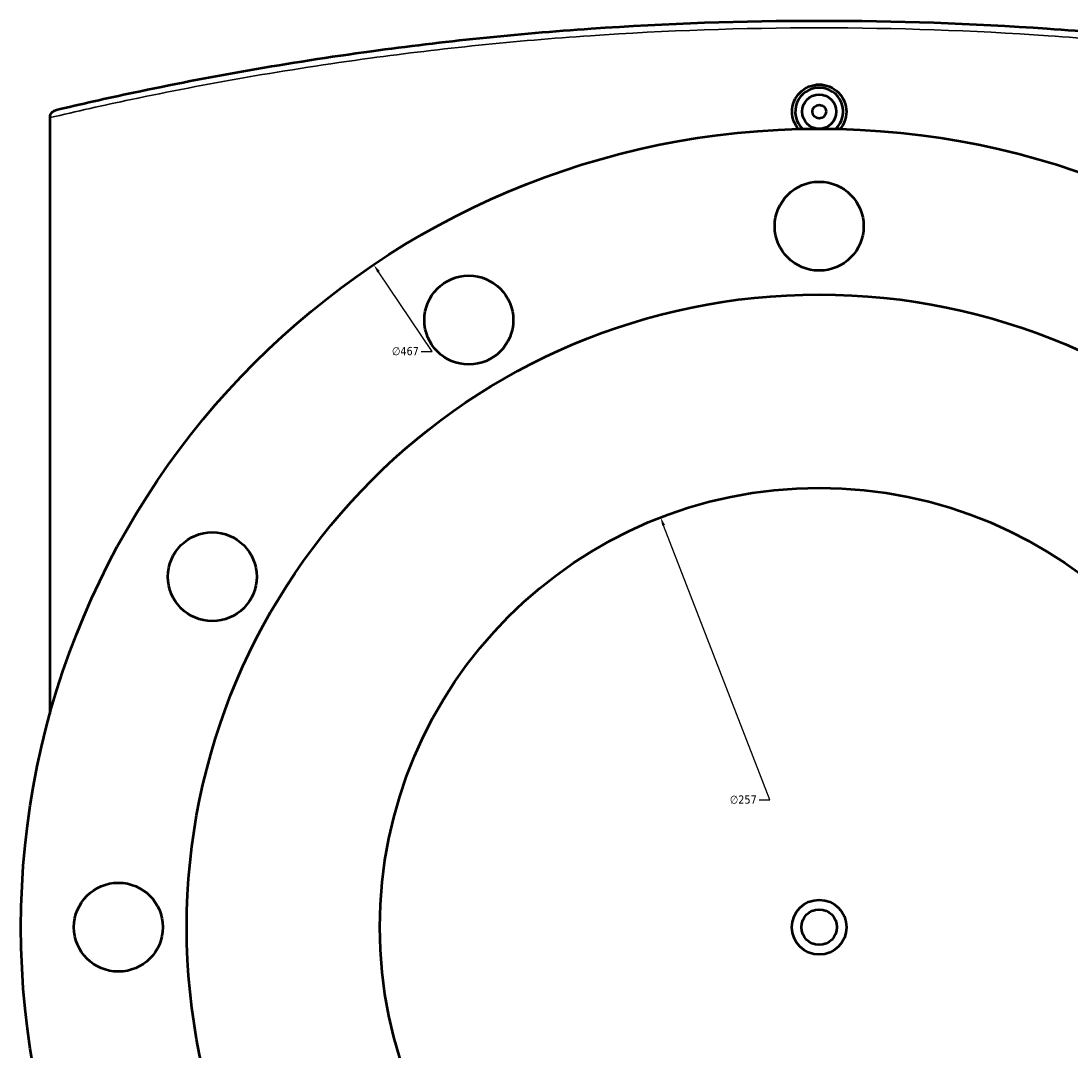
# Model space of a CAD drawing. Header units: millimetres. Extents: x -634 to 1181, y -305 to 948.
# Tile 10 of 13: x 210 to 517, y 623 to 924. Entities that reach past the tile are written whole.
import ezdxf

# ---------------------------------------------------------------- set-up
doc = ezdxf.new("R2010")
doc.units = ezdxf.units.MM
for name, color, linetype, lineweight in [('Dimension (ANSI)', 7, 'Continuous', 25), ('Visible (ANSI)', 7, 'Continuous', 50), ('Visible Narrow (ANSI)', 7, 'Continuous', 35)]:
    doc.layers.add(name, color=color, linetype=linetype, lineweight=lineweight)
doc.styles.add('Note Text (ANSI)', font='tahoma.ttf')
doc.dimstyles.new('Default - mm (ANSI)', dxfattribs={"dimtxt": 2.4, "dimasz": 2.5, "dimexe": 3.175, "dimexo": 1.6002, "dimgap": 0.8, "dimtad": 0, "dimtoh": 1, "dimdec": 0, "dimrnd": 1e-08, "dimzin": 4, "dimdsep": 46, "dimtxsty": 'Note Text (ANSI)', "dimcen": 0.09, "dimdle": 10, "dimclrd": 256, "dimclre": 256, "dimclrt": 5, "dimadec": 1, "dimazin": 1, "dimtfac": 1.27, "dimtofl": 0, "dimtmove": 0, "dimatfit": 3, "dimfxl": 1, "dimtolj": 1, "dimtzin": 4, "dimlwd": -1, "dimlwe": -1, "dimarcsym": 0})

# ---------------------------------------------------------------- blocks, each defined once
blk = doc.blocks.new('*D7')
at = {"layer": 'Defpoints', "color": 0, "transparency": 16777216}
for p in [(397.33, 778.54), (490.14, 538.88)]:
    blk.add_point(p, dxfattribs=at)
at = {"layer": 'Dimension (ANSI)', "transparency": 16777216}
for p, q in [((429.31, 695.94), (398.23, 776.21)), ((426.15, 695.94), (429.31, 695.94))]:
    blk.add_line(p, q, dxfattribs=at)
blk.add_solid([(398.62, 776.36), (397.84, 776.06), (397.33, 778.54)], dxfattribs=at)
at = {"layer": 'Dimension (ANSI)', "color": 5, "transparency": 16777216, "insert": (417.59, 697.24), "char_height": 2.4, "attachment_point": 1, "style": 'Note Text (ANSI)'}
blk.add_mtext('\\A1;∅257', dxfattribs=at)
blk = doc.blocks.new('*D8')
at = {"layer": 'Defpoints', "color": 0, "transparency": 16777216}
for p in [(313.41, 852.46), (574.05, 464.96)]:
    blk.add_point(p, dxfattribs=at)
at = {"layer": 'Dimension (ANSI)', "transparency": 16777216}
for p, q in [((330.48, 827.1), (314.81, 850.39)), ((327.31, 827.1), (330.48, 827.1))]:
    blk.add_line(p, q, dxfattribs=at)
blk.add_solid([(315.16, 850.62), (314.46, 850.16), (313.41, 852.46)], dxfattribs=at)
at = {"layer": 'Dimension (ANSI)', "color": 5, "transparency": 16777216, "insert": (318.75, 828.39), "char_height": 2.4, "attachment_point": 1, "style": 'Note Text (ANSI)'}
blk.add_mtext('\\A1;∅467', dxfattribs=at)

msp = doc.modelspace()

# ---------------------------------------------------------------- linework, layer by layer
at = {"layer": 'Visible (ANSI)'}
for p in [(218.73, 895.63), (218.73, 721.14)]:
    msp.add_line(p, (218.73, 895.45), dxfattribs=at)
for centre, radius in [((443.73, 897.21), 5), ((443.73, 897.21), 2), ((443.73, 658.71), 233.5), ((443.73, 863.71), 13), ((341.23, 836.25), 13), ((443.73, 658.71), 185), ((443.73, 658.71), 128.5), ((266.2, 761.21), 13), ((238.73, 658.71), 13), ((443.73, 658.71), 8), ((443.73, 658.71), 5.2)]:
    msp.add_circle(centre, radius, dxfattribs=at)
msp.add_arc((443.73, 897.21), 7, 313.8237, 226.1763, dxfattribs=at)
for points, knots in [([(667.19, 897.58), (657.4, 899.9), (647.23, 902.15), (617.11, 908.28), (596.33, 911.87), (553.94, 917.65), (532.4, 919.9), (488.48, 922.93), (466.11, 923.71), (443.73, 923.71), (421.36, 923.71), (398.98, 922.93), (355.07, 919.9), (333.53, 917.65), (288.3, 911.48), (264.92, 907.32), (235.29, 901.05), (227.67, 899.33), (220.27, 897.58)], [7.099117, 7.099117, 7.099117, 7.099117, 10.849335, 10.849335, 17.835652, 17.835652, 24.534451, 24.534451, 31.233256, 31.233256, 31.233256, 37.93206, 37.93206, 44.630859, 44.630859, 52.532671, 52.532671, 55.367397, 55.367397, 55.367397, 55.367397]), ([(437.64, 892.13), (437.14, 892.74), (436.71, 893.43), (436, 895.15), (435.8, 896.22), (435.8, 897.21), (435.8, 898.21), (436, 899.27), (436.81, 901.23), (437.42, 902.12), (438.83, 903.52), (439.72, 904.13), (441.68, 904.94), (442.74, 905.14), (444.73, 905.14), (445.79, 904.94), (447.74, 904.13), (448.64, 903.52), (450.05, 902.12), (450.66, 901.23), (451.47, 899.27), (451.67, 898.21), (451.67, 897.21)], [4.253158, 4.253158, 4.253158, 4.253158, 4.481427, 4.481427, 4.780223, 4.780223, 4.780223, 5.079092, 5.079092, 5.377961, 5.377961, 5.67662, 5.67662, 5.975278, 5.975278, 6.273937, 6.273937, 6.572595, 6.572595, 6.871465, 6.871465, 7.170334, 7.170334, 7.170334, 7.170334]), ([(218.73, 895.63), (218.73, 895.87), (218.78, 896.11), (218.94, 896.56), (219.08, 896.78), (219.38, 897.12), (219.53, 897.25), (219.88, 897.45), (220.07, 897.53), (220.27, 897.58), (220.27, 897.58), (220.27, 897.58)], [-0.2867526, -0.2867526, -0.2867526, -0.2867526, -0.2142409, -0.2142409, -0.1344503, -0.1344503, -0.0678074, -0.0678074, 0, 0, 0.0007088, 0.0007088, 0.0007088, 0.0007088]), ([(451.67, 897.21), (451.67, 896.22), (451.47, 895.15), (450.75, 893.43), (450.32, 892.74), (449.82, 892.13)], [2.3901113, 2.3901113, 2.3901113, 2.3901113, 2.6889071, 2.6889071, 2.9171759, 2.9171759, 2.9171759, 2.9171759])]:
    msp.add_open_spline(points, degree=3, knots=knots, dxfattribs=at)
at = {"layer": 'Visible Narrow (ANSI)'}
msp.add_open_spline([(218.73, 895.45), (226.41, 897.26), (234.32, 899.04), (264.32, 905.36), (287.78, 909.5), (333.16, 915.66), (354.77, 917.9), (398.83, 920.93), (421.28, 921.71), (443.73, 921.71), (466.18, 921.71), (488.63, 920.93), (532.7, 917.9), (554.31, 915.66), (596.84, 909.89), (617.69, 906.31), (647.91, 900.2), (658.12, 897.95), (667.94, 895.63)], degree=3, knots=[-55.467776, -55.467776, -55.467776, -55.467776, -52.532671, -52.532671, -44.630859, -44.630859, -37.93206, -37.93206, -31.233256, -31.233256, -31.233256, -24.534451, -24.534451, -17.835652, -17.835652, -10.849335, -10.849335, -7.099117, -7.099117, -7.099117, -7.099117], dxfattribs=at)

# ---------------------------------------------------------------- dimensions: what is measured, and where the dimension line sits
at = {"layer": 'Dimension (ANSI)'}
for p1, p2, picture, middle in [((574.05, 464.96), (313.41, 852.46), '*D8', (322.63, 827.1)), ((490.14, 538.88), (397.33, 778.54), '*D7', (421.47, 695.94))]:
    dim = msp.add_diameter_dim_2p(p1=p1, p2=p2, dimstyle='Default - mm (ANSI)', override={"dimgap": 0.8, "dimtih": 1, "dimdec": 0, "dimlfac": 1, "dimtol": 0, "dimlim": 0, "dimtp": 0, "dimtm": 0, "dimtdec": 2}, dxfattribs=at)
    dim.commit()
    dim.dimension.update_dxf_attribs({"geometry": picture, "text_midpoint": middle, "dimtype": 163})

doc.saveas('drawing.dxf')
